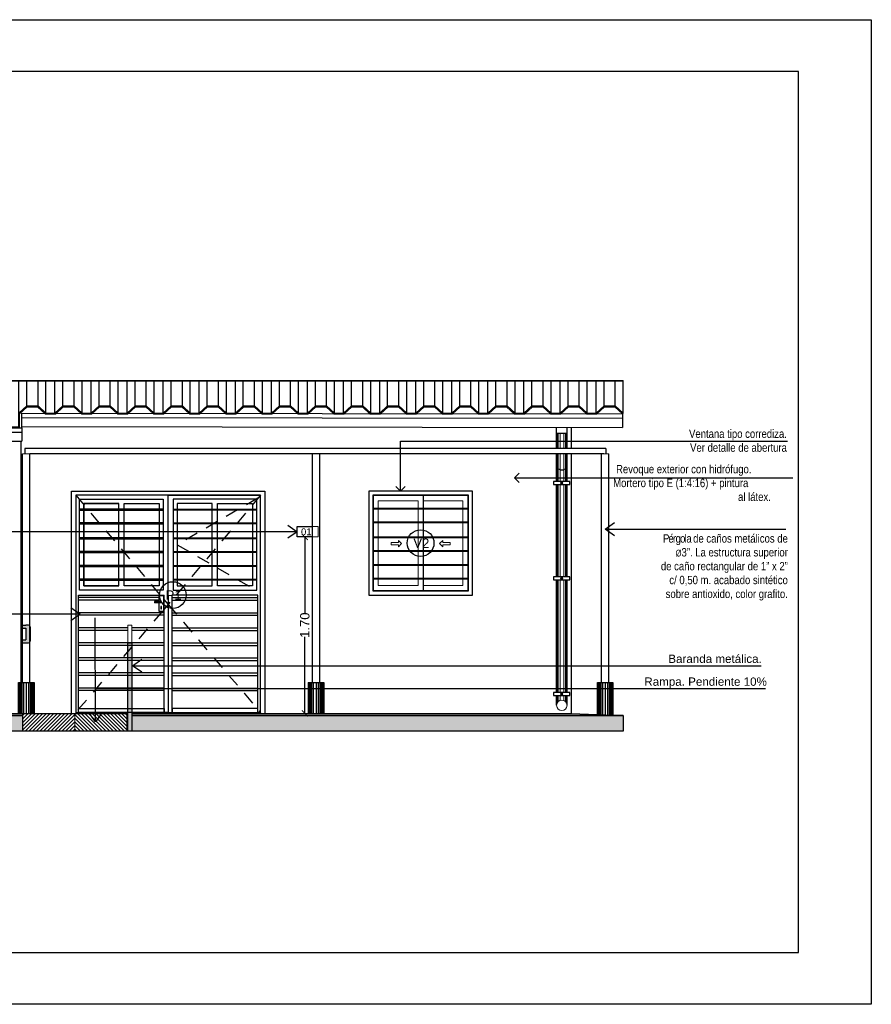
# Model space of a CAD drawing. Header units: millimetres. Extents: x 201 to 840, y 135 to 685.
# Tile 56 of 219: x 317.23 to 325.44, y 161.68 to 171.15. Entities that reach past the tile are written whole.
import ezdxf
from ezdxf.enums import TextEntityAlignment as Align

# ---------------------------------------------------------------- set-up
doc = ezdxf.new("R2010")
doc.units = ezdxf.units.MM
doc.linetypes.add('HIDDEN2', pattern=[0.1875, 0.125, -0.0625])
doc.layers.add('001', color=1, linetype='Continuous', lineweight=5)
doc.layers.add('LLAMADAS TEXTO', color=2, linetype='Continuous', lineweight=13)
for name, color, linetype in [('01', 1, 'Continuous'), ('02', 2, 'Continuous'), ('03', 3, 'Continuous'), ('04', 4, 'Continuous'), ('06', 5, 'Continuous'), ('10', 251, 'Continuous'), ('ABERTURAS', 2, 'Continuous'), ('HACHT TIERRA', 252, 'Continuous'), ('L1', 2, 'Continuous'), ('LAMINA', 6, 'Continuous'), ('LLAMADAS', 1, 'Continuous'), ('MAMPOST', 6, 'Continuous'), ('piso', 1, 'Continuous')]:
    doc.layers.add(name, color=color, linetype=linetype)
doc.styles.add('ARIAL', font='arial.ttf', dxfattribs={"height": 0.06})
doc.styles.get("Standard").update_dxf_attribs({"font": 'arial.ttf'})
doc.styles.add('STYLE1', font='ARIALUNI.TTF', dxfattribs={"height": 0.09})
doc.dimstyles.new('05', dxfattribs={"dimscale": 0, "dimtxt": 0.09, "dimasz": 0.05, "dimexe": 0, "dimexo": 0, "dimgap": 0, "dimtad": 0, "dimzin": 0, "dimdsep": 46, "dimtxsty": 'Standard', "dimblk": 'OPEN90', "dimcen": 0.25, "dimclrd": 1, "dimclre": 1, "dimclrt": 3, "dimadec": 0, "dimazin": 0, "dimtfac": 1, "dimtofl": 0, "dimtmove": 2, "dimatfit": 3, "dimldrblk": 'BOXFILLED', "dimfxl": 1, "dimtolj": 1, "dimtzin": 0, "dimarcsym": 0})
doc.dimstyles.new('D3', dxfattribs={"dimscale": 0, "dimtxt": 0.09, "dimasz": 0.06, "dimexe": 0, "dimexo": 0.15, "dimgap": 0, "dimtad": 0, "dimzin": 0, "dimdsep": 46, "dimtxsty": 'STYLE1', "dimblk": 'ARCHTICK', "dimcen": 1, "dimse1": 1, "dimse2": 1, "dimclrd": 1, "dimclre": 1, "dimclrt": 3, "dimadec": 0, "dimazin": 0, "dimtfac": 1, "dimtmove": 2, "dimatfit": 1, "dimldrblk": 'OPEN90', "dimfxl": 1, "dimtolj": 1, "dimtzin": 0, "dimarcsym": 0})

# ---------------------------------------------------------------- blocks, each defined once
blk = doc.blocks.new('_ARCHTICK')
at = {"color": 0, "linetype": 'ByBlock', "const_width": 0.15}
blk.add_lwpolyline([(-0.5, -0.5), (0.5, 0.5)], dxfattribs=at)
blk = doc.blocks.new('*D406')
at = {"color": 1, "lineweight": -2}
for p, q in [((319.9799, 166.1749), (319.9799, 165.4374)), ((319.9799, 164.4749), (319.9799, 165.2123))]:
    blk.add_line(p, q, dxfattribs=at)
at = {"layer": 'DEFPOINTS', "color": 0}
for p in [(319.9071, 166.1749), (319.9071, 164.4749), (319.9799, 164.4749)]:
    blk.add_point(p, dxfattribs=at)
at = {"color": 1, "lineweight": -2, "xscale": 0.06, "yscale": 0.06, "zscale": 0.06}
for p, rotation in [((319.9799, 166.1749), 90), ((319.9799, 164.4749), 270)]:
    blk.add_blockref('_ARCHTICK', p, dxfattribs=dict(at, rotation=rotation))
at = {"color": 3, "insert": (319.9799, 165.3249), "char_height": 0.09, "attachment_point": 5, "rotation": 90, "style": 'STYLE1'}
blk.add_mtext('\\A1;1.70', dxfattribs=at)
blk = doc.blocks.new('_OPEN90')
at = {"color": 0, "linetype": 'ByBlock'}
for p, q in [((0, 0), (-1, 0)), ((-0.5, 0.5), (0, 0)), ((0, 0), (-0.5, -0.5))]:
    blk.add_line(p, q, dxfattribs=at)
blk = doc.blocks.new('A$C073D02E7')
at = {"layer": '02'}
blk.add_arc((-0.0501, 0.0572), 0.0761, 229.03323, 311.23899, dxfattribs=at)
blk = doc.blocks.new('A$C649E087C')
at = {"layer": '03', "ltscale": 0.01}
for p, q in [((-0.15, 0), (-0.15, -0.3)), ((-0.15, 0), (0, 0)), ((0, 0), (0, -0.3))]:
    blk.add_line(p, q, dxfattribs=at)
at = {"layer": '10'}
for p, q in [((-0.1489, -0.3), (-0.1489, 0)), ((-0.1478, -0.3), (-0.1478, 0)), ((-0.1465, -0.3), (-0.1465, 0)), ((-0.1451, -0.3), (-0.1451, 0)), ((-0.1432, -0.3), (-0.1432, 0)), ((-0.1407, -0.3), (-0.1407, 0)), ((-0.1371, -0.3), (-0.1371, 0)), ((-0.1325, -0.3), (-0.1325, 0)), ((-0.1257, -0.3), (-0.1257, 0)), ((-0.115, -0.3), (-0.115, 0)), ((-0.0993, -0.3), (-0.0993, 0)), ((-0.075, 0), (-0.075, -0.3)), ((-0.0507, -0.3), (-0.0507, 0)), ((-0.035, -0.3), (-0.035, 0)), ((-0.0243, -0.3), (-0.0243, 0)), ((-0.0175, -0.3), (-0.0175, 0)), ((-0.0129, -0.3), (-0.0129, 0)), ((-0.0093, -0.3), (-0.0093, 0)), ((-0.0068, -0.3), (-0.0068, 0)), ((-0.0049, -0.3), (-0.0049, 0)), ((-0.0035, -0.3), (-0.0035, 0)), ((-0.0022, -0.3), (-0.0022, 0)), ((-0.0011, -0.3), (-0.0011, 0))]:
    blk.add_line(p, q, dxfattribs=at)
blk = doc.blocks.new('A$C4FCE6448')
at = {"layer": '01'}
for p, q in [((0.1551, 0), (9.6508, 0)), ((0.261, -0.4476), (0.261, 0)), ((0.3475, -0.4476), (0.3475, 0)), ((0.6084, -0.4476), (0.6084, 0)), ((0.6949, -0.4476), (0.6949, 0)), ((0.9559, -0.4476), (0.9559, 0)), ((1.0424, -0.4476), (1.0424, 0)), ((1.3034, -0.4476), (1.3034, 0)), ((1.3898, -0.4476), (1.3898, 0)), ((1.6508, -0.4476), (1.6508, 0)), ((1.7373, -0.4476), (1.7373, 0)), ((1.9983, -0.4476), (1.9983, 0)), ((0.1551, -0.005), (9.6508, -0.005)), ((0.1551, -0.5854), (0.1551, -0.005)), ((0.1844, -0.3774), (0.1844, -0.005)), ((0.4241, -0.3774), (0.4241, -0.005)), ((0.5318, -0.3774), (0.5318, -0.005)), ((0.7715, -0.3774), (0.7715, -0.005)), ((0.8793, -0.3774), (0.8793, -0.005)), ((1.119, -0.3774), (1.119, -0.005)), ((1.2268, -0.3774), (1.2268, -0.005)), ((1.4664, -0.3774), (1.4664, -0.005)), ((1.5742, -0.3774), (1.5742, -0.005)), ((1.8139, -0.3774), (1.8139, -0.005)), ((1.9217, -0.3774), (1.9217, -0.005)), ((2.0848, -0.4476), (2.0848, -0.005)), ((2.1614, -0.3774), (2.1614, -0.005)), ((2.2691, -0.3774), (2.2691, -0.005)), ((2.3457, -0.4476), (2.3457, -0.005)), ((2.4406, -0.4476), (2.4406, -0.005)), ((2.5172, -0.3774), (2.5172, -0.005)), ((2.625, -0.3774), (2.625, -0.005)), ((2.7016, -0.4476), (2.7016, -0.005)), ((2.7881, -0.4476), (2.7881, -0.005)), ((2.8647, -0.3774), (2.8647, -0.005)), ((2.9724, -0.3774), (2.9724, -0.005)), ((3.049, -0.4476), (3.049, -0.005)), ((3.1355, -0.4476), (3.1355, -0.005)), ((3.2121, -0.3774), (3.2121, -0.005)), ((3.3199, -0.3774), (3.3199, -0.005)), ((3.3965, -0.4476), (3.3965, -0.005)), ((3.483, -0.4476), (3.483, -0.005)), ((3.5596, -0.3774), (3.5596, -0.005)), ((3.6674, -0.3774), (3.6674, -0.005)), ((3.744, -0.4476), (3.744, -0.005)), ((3.8305, -0.4476), (3.8305, -0.005)), ((3.907, -0.2436), (3.907, -0.005)), ((4.0148, -0.2436), (4.0148, -0.005)), ((4.0914, -0.3137), (4.0914, -0.005)), ((4.1779, -0.3137), (4.1779, -0.005)), ((4.2545, -0.2436), (4.2545, -0.005)), ((4.3623, -0.2436), (4.3623, -0.005)), ((4.4389, -0.3137), (4.4389, -0.005)), ((4.5254, -0.3137), (4.5254, -0.005)), ((4.602, -0.2436), (4.602, -0.005)), ((4.7097, -0.2436), (4.7097, -0.005)), ((4.7863, -0.3137), (4.7863, -0.005)), ((4.8728, -0.3137), (4.8728, -0.005)), ((4.9494, -0.2436), (4.9494, -0.005)), ((5.0572, -0.2436), (5.0572, -0.005)), ((5.1338, -0.3137), (5.1338, -0.005)), ((5.2203, -0.3137), (5.2203, -0.005)), ((5.2969, -0.2436), (5.2969, -0.005)), ((5.4047, -0.2436), (5.4047, -0.005)), ((5.4813, -0.3137), (5.4813, -0.005)), ((5.5678, -0.3137), (5.5678, -0.005)), ((5.6443, -0.2436), (5.6443, -0.005)), ((5.7521, -0.2436), (5.7521, -0.005)), ((5.8287, -0.3137), (5.8287, -0.005)), ((5.9152, -0.3137), (5.9152, -0.005)), ((5.9918, -0.2436), (5.9918, -0.005)), ((6.0996, -0.2436), (6.0996, -0.005)), ((6.1762, -0.3137), (6.1762, -0.005)), ((6.2627, -0.3137), (6.2627, -0.005)), ((6.3393, -0.2436), (6.3393, -0.005)), ((6.447, -0.2436), (6.447, -0.005)), ((6.5236, -0.3137), (6.5236, -0.005)), ((6.6101, -0.3137), (6.6101, -0.005)), ((6.6867, -0.2436), (6.6867, -0.005)), ((6.7945, -0.2436), (6.7945, -0.005)), ((6.8711, -0.3137), (6.8711, -0.005)), ((6.9576, -0.3137), (6.9576, -0.005)), ((7.0342, -0.2436), (7.0342, -0.005)), ((7.142, -0.2436), (7.142, -0.005)), ((7.2186, -0.3137), (7.2186, -0.005)), ((7.3051, -0.3137), (7.3051, -0.005)), ((7.3816, -0.2436), (7.3816, -0.005)), ((7.4894, -0.2436), (7.4894, -0.005)), ((7.566, -0.3137), (7.566, -0.005)), ((7.6525, -0.3137), (7.6525, -0.005)), ((7.7291, -0.2436), (7.7291, -0.005)), ((7.8369, -0.2436), (7.8369, -0.005)), ((7.9135, -0.3137), (7.9135, -0.005)), ((8, -0.3137), (8, -0.005)), ((8.0766, -0.2436), (8.0766, -0.005)), ((8.1843, -0.2436), (8.1843, -0.005)), ((8.2609, -0.3137), (8.2609, -0.005)), ((8.3474, -0.3137), (8.3474, -0.005)), ((8.424, -0.2436), (8.424, -0.005)), ((8.5318, -0.2436), (8.5318, -0.005)), ((8.6084, -0.3137), (8.6084, -0.005)), ((8.6949, -0.3137), (8.6949, -0.005)), ((8.7715, -0.2436), (8.7715, -0.005)), ((8.8793, -0.2436), (8.8793, -0.005)), ((8.9559, -0.3137), (8.9559, -0.005)), ((9.0424, -0.3137), (9.0424, -0.005)), ((9.1189, -0.2436), (9.1189, -0.005)), ((9.2267, -0.2436), (9.2267, -0.005)), ((9.3033, -0.3137), (9.3033, -0.005)), ((9.3033, -0.3137), (9.3033, -0.005)), ((9.3898, -0.3137), (9.3898, -0.005)), ((9.4664, -0.2436), (9.4664, -0.005)), ((9.5742, -0.2436), (9.5742, -0.005)), ((9.6508, -0.3137), (9.6508, 0))]:
    blk.add_line(p, q, dxfattribs=at)
at = {"layer": '03', "ltscale": 0.01}
for p, q in [((3.8582, -0.3554), (9.644, -0.3628)), ((3.8583, -0.455), (3.8583, -0.3137)), ((3.8583, -0.3137), (9.644, -0.3211)), ((9.644, -0.3211), (9.644, -0.4533)), ((0.1551, -0.455), (3.8583, -0.455)), ((3.8581, -0.4441), (9.6439, -0.4515)), ((3.8583, -0.455), (3.8583, -0.4967)), ((0.1551, -0.4967), (3.8583, -0.4967)), ((3.8583, -0.4967), (3.8583, -0.5854)), ((0.1551, -0.5854), (3.8583, -0.5854))]:
    blk.add_line(p, q, dxfattribs=at)
at = {"layer": '06', "color": 2}
for p, q in [((3.8305, -0.4476), (3.8305, -0.2436)), ((3.8372, -0.3075), (3.907, -0.2436)), ((3.8372, -0.3211), (3.9109, -0.2536)), ((3.907, -0.2436), (4.0148, -0.2436)), ((3.9109, -0.2536), (4.0109, -0.2536)), ((4.0847, -0.3211), (4.0109, -0.2536)), ((4.0914, -0.3137), (4.0148, -0.2436)), ((4.1779, -0.3137), (4.2545, -0.2436)), ((4.1847, -0.3211), (4.2584, -0.2536)), ((4.2545, -0.2436), (4.3623, -0.2436)), ((4.2584, -0.2536), (4.3584, -0.2536)), ((4.4321, -0.3211), (4.3584, -0.2536)), ((4.4389, -0.3137), (4.3623, -0.2436)), ((4.5254, -0.3137), (4.602, -0.2436)), ((4.5321, -0.3211), (4.6059, -0.2536)), ((4.602, -0.2436), (4.7097, -0.2436)), ((4.6059, -0.2536), (4.7059, -0.2536)), ((4.7796, -0.3211), (4.7059, -0.2536)), ((4.7863, -0.3137), (4.7097, -0.2436)), ((4.8728, -0.3137), (4.9494, -0.2436)), ((4.8796, -0.3211), (4.9533, -0.2536)), ((4.9494, -0.2436), (5.0572, -0.2436)), ((4.9533, -0.2536), (5.0533, -0.2536)), ((5.127, -0.3211), (5.0533, -0.2536)), ((5.1338, -0.3137), (5.0572, -0.2436)), ((5.2203, -0.3137), (5.2969, -0.2436)), ((5.227, -0.3211), (5.3008, -0.2536)), ((5.2969, -0.2436), (5.4047, -0.2436)), ((5.3008, -0.2536), (5.4008, -0.2536)), ((5.4745, -0.3211), (5.4008, -0.2536)), ((5.4813, -0.3137), (5.4047, -0.2436)), ((5.5678, -0.3137), (5.6443, -0.2436)), ((5.5745, -0.3211), (5.6482, -0.2536)), ((5.6443, -0.2436), (5.7521, -0.2436)), ((5.6482, -0.2536), (5.7482, -0.2536)), ((5.822, -0.3211), (5.7482, -0.2536)), ((5.8287, -0.3137), (5.7521, -0.2436)), ((5.9152, -0.3137), (5.9918, -0.2436)), ((5.922, -0.3211), (5.9957, -0.2536)), ((5.9918, -0.2436), (6.0996, -0.2436)), ((5.9957, -0.2536), (6.0957, -0.2536)), ((6.1694, -0.3211), (6.0957, -0.2536)), ((6.1762, -0.3137), (6.0996, -0.2436)), ((6.2627, -0.3137), (6.3393, -0.2436)), ((6.2694, -0.3211), (6.3432, -0.2536)), ((6.3393, -0.2436), (6.447, -0.2436)), ((6.3432, -0.2536), (6.4432, -0.2536)), ((6.5169, -0.3211), (6.4432, -0.2536)), ((6.5236, -0.3137), (6.447, -0.2436)), ((6.6101, -0.3137), (6.6867, -0.2436)), ((6.6169, -0.3211), (6.6906, -0.2536)), ((6.6867, -0.2436), (6.7945, -0.2436)), ((6.6906, -0.2536), (6.7906, -0.2536)), ((6.8643, -0.3211), (6.7906, -0.2536)), ((6.8711, -0.3137), (6.7945, -0.2436)), ((6.9576, -0.3137), (7.0342, -0.2436)), ((6.9643, -0.3211), (7.0381, -0.2536)), ((7.0342, -0.2436), (7.142, -0.2436)), ((7.0381, -0.2536), (7.1381, -0.2536)), ((7.2118, -0.3211), (7.1381, -0.2536)), ((7.2186, -0.3137), (7.142, -0.2436)), ((7.3051, -0.3137), (7.3816, -0.2436)), ((7.3118, -0.3211), (7.3855, -0.2536)), ((7.3816, -0.2436), (7.4894, -0.2436)), ((7.3855, -0.2536), (7.4855, -0.2536)), ((7.5593, -0.3211), (7.4855, -0.2536)), ((7.566, -0.3137), (7.4894, -0.2436)), ((7.6525, -0.3137), (7.7291, -0.2436)), ((7.6593, -0.3211), (7.733, -0.2536)), ((7.7291, -0.2436), (7.8369, -0.2436)), ((7.733, -0.2536), (7.833, -0.2536)), ((7.9067, -0.3211), (7.833, -0.2536)), ((7.9135, -0.3137), (7.8369, -0.2436)), ((8, -0.3137), (8.0766, -0.2436)), ((8.0067, -0.3211), (8.0805, -0.2536)), ((8.0766, -0.2436), (8.1843, -0.2436)), ((8.0805, -0.2536), (8.1805, -0.2536)), ((8.2542, -0.3211), (8.1805, -0.2536)), ((8.2609, -0.3137), (8.1843, -0.2436)), ((8.3474, -0.3137), (8.424, -0.2436)), ((8.3542, -0.3211), (8.4279, -0.2536)), ((8.424, -0.2436), (8.5318, -0.2436)), ((8.4279, -0.2536), (8.5279, -0.2536)), ((8.6016, -0.3211), (8.5279, -0.2536)), ((8.6084, -0.3137), (8.5318, -0.2436)), ((8.6949, -0.3137), (8.7715, -0.2436)), ((8.7016, -0.3211), (8.7754, -0.2536)), ((8.7715, -0.2436), (8.8793, -0.2436)), ((8.7754, -0.2536), (8.8754, -0.2536)), ((8.9491, -0.3211), (8.8754, -0.2536)), ((8.9559, -0.3137), (8.8793, -0.2436)), ((9.0424, -0.3137), (9.1189, -0.2436)), ((9.0491, -0.3211), (9.1228, -0.2536)), ((9.1189, -0.2436), (9.2267, -0.2436)), ((9.1228, -0.2536), (9.2228, -0.2536)), ((9.2966, -0.3211), (9.2228, -0.2536)), ((9.3033, -0.3137), (9.2267, -0.2436)), ((9.3898, -0.3137), (9.4664, -0.2436)), ((9.3966, -0.3211), (9.4703, -0.2536)), ((9.4664, -0.2436), (9.5742, -0.2436)), ((9.4703, -0.2536), (9.5703, -0.2536)), ((9.644, -0.3211), (9.5703, -0.2536)), ((9.6508, -0.3137), (9.5742, -0.2436)), ((0.1551, -0.3774), (0.1844, -0.3774)), ((0.261, -0.4476), (0.1844, -0.3774)), ((0.3475, -0.4476), (0.4241, -0.3774)), ((0.4241, -0.3774), (0.5318, -0.3774)), ((0.6084, -0.4476), (0.5318, -0.3774)), ((0.6949, -0.4476), (0.7715, -0.3774)), ((0.7715, -0.3774), (0.8793, -0.3774)), ((0.9559, -0.4476), (0.8793, -0.3774)), ((1.0424, -0.4476), (1.119, -0.3774)), ((1.119, -0.3774), (1.2268, -0.3774)), ((1.3034, -0.4476), (1.2268, -0.3774)), ((1.3898, -0.4476), (1.4664, -0.3774)), ((1.4664, -0.3774), (1.5742, -0.3774)), ((1.6508, -0.4476), (1.5742, -0.3774)), ((1.7373, -0.4476), (1.8139, -0.3774)), ((1.8139, -0.3774), (1.9217, -0.3774)), ((1.9983, -0.4476), (1.9217, -0.3774)), ((2.0848, -0.4476), (2.1614, -0.3774)), ((2.1614, -0.3774), (2.2691, -0.3774)), ((2.3457, -0.4476), (2.2691, -0.3774)), ((2.4406, -0.4476), (2.5172, -0.3774)), ((2.5172, -0.3774), (2.625, -0.3774)), ((2.7016, -0.4476), (2.625, -0.3774)), ((2.7881, -0.4476), (2.8647, -0.3774)), ((2.8647, -0.3774), (2.9724, -0.3774)), ((3.049, -0.4476), (2.9724, -0.3774)), ((3.1355, -0.4476), (3.2121, -0.3774)), ((3.2121, -0.3774), (3.3199, -0.3774)), ((3.3965, -0.4476), (3.3199, -0.3774)), ((3.483, -0.4476), (3.5596, -0.3774)), ((3.5596, -0.3774), (3.6674, -0.3774)), ((3.744, -0.4476), (3.6674, -0.3774)), ((3.8372, -0.455), (3.8372, -0.3075)), ((4.0847, -0.3211), (4.1847, -0.3211)), ((4.0914, -0.3137), (4.1779, -0.3137)), ((4.4321, -0.3211), (4.5321, -0.3211)), ((4.4389, -0.3137), (4.5254, -0.3137)), ((4.7796, -0.3211), (4.8796, -0.3211)), ((4.7863, -0.3137), (4.8728, -0.3137)), ((5.127, -0.3211), (5.227, -0.3211)), ((5.1338, -0.3137), (5.2203, -0.3137)), ((5.4745, -0.3211), (5.5745, -0.3211)), ((5.4813, -0.3137), (5.5678, -0.3137)), ((5.822, -0.3211), (5.922, -0.3211)), ((5.8287, -0.3137), (5.9152, -0.3137)), ((6.1694, -0.3211), (6.2694, -0.3211)), ((6.1762, -0.3137), (6.2627, -0.3137)), ((6.5169, -0.3211), (6.6169, -0.3211)), ((6.5236, -0.3137), (6.6101, -0.3137)), ((6.8643, -0.3211), (6.9643, -0.3211)), ((6.8711, -0.3137), (6.9576, -0.3137)), ((7.2118, -0.3211), (7.3118, -0.3211)), ((7.2186, -0.3137), (7.3051, -0.3137)), ((7.5593, -0.3211), (7.6593, -0.3211)), ((7.566, -0.3137), (7.6525, -0.3137)), ((7.9067, -0.3211), (8.0067, -0.3211)), ((7.9135, -0.3137), (8, -0.3137)), ((8.2542, -0.3211), (8.3542, -0.3211)), ((8.2609, -0.3137), (8.3474, -0.3137)), ((8.6016, -0.3211), (8.7016, -0.3211)), ((8.6084, -0.3137), (8.6949, -0.3137)), ((8.9491, -0.3211), (9.0491, -0.3211)), ((8.9559, -0.3137), (9.0424, -0.3137)), ((9.2966, -0.3211), (9.3966, -0.3211)), ((9.3033, -0.3137), (9.3898, -0.3137)), ((9.644, -0.3211), (9.6508, -0.3137)), ((0.159, -0.3874), (0.1805, -0.3874)), ((0.2542, -0.455), (0.1805, -0.3874)), ((0.2542, -0.455), (0.3542, -0.455)), ((0.261, -0.4476), (0.3475, -0.4476)), ((0.3542, -0.455), (0.4279, -0.3874)), ((0.4279, -0.3874), (0.5279, -0.3874)), ((0.6017, -0.455), (0.5279, -0.3874)), ((0.6017, -0.455), (0.7017, -0.455)), ((0.6084, -0.4476), (0.6949, -0.4476)), ((0.7017, -0.455), (0.7754, -0.3874)), ((0.7754, -0.3874), (0.8754, -0.3874)), ((0.9491, -0.455), (0.8754, -0.3874)), ((0.9491, -0.455), (1.0491, -0.455)), ((0.9559, -0.4476), (1.0424, -0.4476)), ((1.0491, -0.455), (1.1229, -0.3874)), ((1.1229, -0.3874), (1.2229, -0.3874)), ((1.2966, -0.455), (1.2229, -0.3874)), ((1.2966, -0.455), (1.3966, -0.455)), ((1.3034, -0.4476), (1.3898, -0.4476)), ((1.3966, -0.455), (1.4703, -0.3874)), ((1.4703, -0.3874), (1.5703, -0.3874)), ((1.6441, -0.455), (1.5703, -0.3874)), ((1.6441, -0.455), (1.7441, -0.455)), ((1.6508, -0.4476), (1.7373, -0.4476)), ((1.7441, -0.455), (1.8178, -0.3874)), ((1.8178, -0.3874), (1.9178, -0.3874)), ((1.9915, -0.455), (1.9178, -0.3874)), ((1.9915, -0.455), (2.0915, -0.455)), ((1.9983, -0.4476), (2.0848, -0.4476)), ((2.0915, -0.455), (2.1652, -0.3874)), ((2.1652, -0.3874), (2.2652, -0.3874)), ((2.339, -0.455), (2.2652, -0.3874)), ((2.3474, -0.455), (2.4474, -0.455)), ((2.3541, -0.4476), (2.4406, -0.4476)), ((2.4474, -0.455), (2.5211, -0.3874)), ((2.5211, -0.3874), (2.6211, -0.3874)), ((2.6948, -0.455), (2.6211, -0.3874)), ((2.6948, -0.455), (2.7948, -0.455)), ((2.7016, -0.4476), (2.7881, -0.4476)), ((2.7948, -0.455), (2.8686, -0.3874)), ((2.8686, -0.3874), (2.9686, -0.3874)), ((3.0423, -0.455), (2.9686, -0.3874)), ((3.0423, -0.455), (3.1423, -0.455)), ((3.049, -0.4476), (3.1355, -0.4476)), ((3.1423, -0.455), (3.216, -0.3874)), ((3.216, -0.3874), (3.316, -0.3874)), ((3.3897, -0.455), (3.316, -0.3874)), ((3.3897, -0.455), (3.4897, -0.455)), ((3.3965, -0.4476), (3.483, -0.4476)), ((3.4897, -0.455), (3.5635, -0.3874)), ((3.5635, -0.3874), (3.6635, -0.3874)), ((3.7372, -0.455), (3.6635, -0.3874)), ((3.7372, -0.455), (3.8372, -0.455)), ((3.744, -0.4476), (3.8305, -0.4476))]:
    blk.add_line(p, q, dxfattribs=at)
at = {"layer": 'MAMPOST'}
blk.add_line((0.1551, -0.455), (3.8583, -0.455), dxfattribs=at)

msp = doc.modelspace()

# ---------------------------------------------------------------- hatches: boundary and pattern name
at = {"layer": '001'}
h = msp.add_hatch(color=256, dxfattribs=at)
h.paths.add_polyline_path([(318.3147, 165.1549), (318.2747, 165.1549), (318.2747, 164.3049), (318.3147, 164.3049)])
h.paths.add_polyline_path([(317.3333, 165.3098, 0.414214), (317.3183, 165.3248), (317.2933, 165.3249), (317.2933, 165.3248), (317.2433, 165.3248), (317.2433, 165.2948), (317.2933, 165.2948), (317.2933, 165.1849), (317.2433, 165.1849), (317.2433, 165.1549), (317.3183, 165.1549, 0.414214), (317.3333, 165.1699)])
at = {"layer": 'HACHT TIERRA', "ltscale": 0.01}
h = msp.add_hatch(color=256, dxfattribs=at)
h.dxf.hatch_style = 1
h.paths.add_polyline_path([(317.2647, 164.4549), (313.5441, 164.4549), (313.5434, 164.3049), (317.2647, 164.3049)])
h.paths.add_polyline_path([(323.046, 164.4549), (318.3147, 164.4549), (318.3147, 164.3049), (323.0461, 164.3049)])
at = {"layer": 'piso'}
h = msp.add_hatch(dxfattribs=at)
h.set_pattern_fill('LINE', color=256, scale=0.2, angle=45)
h.set_pattern_definition([(45, (3881.168245, 2587.516936), (-0.01767766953, 0.01767766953), [])])
h.paths.add_polyline_path([(317.2647, 164.4749), (317.7647, 164.4749), (317.7647, 164.3049), (317.2647, 164.3049)])
h = msp.add_hatch(dxfattribs=at)
h.set_pattern_fill('LINE', color=256, scale=0.2, angle=45)
h.set_pattern_definition([(135, (-3245.63892, 2587.516936), (0.01767766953, 0.01767766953), [])])
h.paths.add_polyline_path([(318.2647, 164.4749), (317.7647, 164.4749), (317.7647, 164.3049), (318.2647, 164.3049)])

# ---------------------------------------------------------------- linework, layer by layer
msp.add_lwpolyline([(310.1878, 171.1527), (325.4354, 171.1527), (325.4354, 161.676), (310.1878, 161.676)], close=True)
at = {"layer": '001', "ltscale": 0.05}
for p, q in [((322.4101, 167.0249), (322.4101, 167.1697)), ((322.42, 167.0249), (322.42, 167.1697)), ((322.4372, 167.0249), (322.4372, 167.1697)), ((322.4726, 167.0249), (322.4726, 167.1697)), ((322.4897, 167.0249), (322.4897, 167.1697)), ((322.4996, 167.0249), (322.4996, 167.1697)), ((322.4101, 166.708), (322.4101, 166.9749)), ((322.42, 166.708), (322.42, 166.9749)), ((322.4372, 166.708), (322.4372, 166.9749)), ((322.4726, 166.708), (322.4726, 166.9749)), ((322.4897, 166.708), (322.4897, 166.9749)), ((322.4996, 166.708), (322.4996, 166.9749)), ((322.4101, 165.7905), (322.4101, 166.6786)), ((322.42, 165.7905), (322.42, 166.6786)), ((322.4372, 165.7905), (322.4372, 166.6786)), ((322.4726, 165.7905), (322.4726, 166.6786)), ((322.4897, 165.7905), (322.4897, 166.6786)), ((322.4996, 165.7905), (322.4996, 166.6786)), ((322.4101, 164.677), (322.4101, 165.7611)), ((322.42, 164.677), (322.42, 165.7611)), ((322.4372, 164.677), (322.4372, 165.7611)), ((322.4726, 164.677), (322.4726, 165.7611)), ((322.4897, 164.677), (322.4897, 165.7611)), ((322.4996, 164.677), (322.4996, 165.7611)), ((322.4101, 164.5759), (322.4101, 164.6476)), ((322.42, 164.5894), (322.42, 164.6476)), ((322.4372, 164.6003), (322.4372, 164.6476)), ((322.4726, 164.6003), (322.4726, 164.6476)), ((322.4897, 164.5894), (322.4897, 164.6476)), ((322.4996, 164.5759), (322.4996, 164.6476))]:
    msp.add_line(p, q, dxfattribs=at)
at = {"layer": '001', "ltscale": 0.0036}
for p, q in [((317.2616, 166.9749), (317.3316, 166.9749)), ((322.8376, 166.9749), (322.9076, 166.9749))]:
    msp.add_line(p, q, dxfattribs=at)
at = {"layer": '001', "color": 1, "ltscale": 0.01}
for p, q in [((321.0697, 166.5222), (321.0697, 166.452)), ((321.0697, 165.7677), (321.0697, 165.7075))]:
    msp.add_line(p, q, dxfattribs=at)
at = {"layer": '001', "color": 1}
for p, q in [((320.6347, 166.452), (321.5547, 166.452)), ((320.6347, 166.442), (321.5547, 166.442)), ((320.6347, 166.3191), (321.5547, 166.3191)), ((320.6347, 166.3091), (321.5547, 166.3091)), ((320.6347, 166.1763), (321.5547, 166.1763)), ((320.6347, 166.1663), (321.5547, 166.1663)), ((320.6347, 166.0434), (321.5547, 166.0434)), ((320.6347, 166.0334), (321.5547, 166.0334)), ((320.6347, 165.9106), (321.5547, 165.9106)), ((320.6347, 165.9006), (321.5547, 165.9006)), ((320.6347, 165.7777), (321.5547, 165.7777)), ((320.6347, 165.7677), (321.5547, 165.7677))]:
    msp.add_line(p, q, dxfattribs=at)
at = {"layer": '001'}
for p, q in [((313.5433, 164.4549), (317.2647, 164.4549)), ((317.7647, 164.4749), (317.7647, 164.3049)), ((318.3147, 164.4549), (323.046, 164.4549))]:
    msp.add_line(p, q, dxfattribs=at)
for points in [[(318.6633, 165.6149), (318.6633, 166.5749), (317.7733, 166.5749)], [(318.6633, 165.6149), (318.6633, 166.5749), (319.5533, 166.5749)], [(318.6158, 166.442), (317.8108, 166.442)], [(317.8108, 166.432), (318.6158, 166.432)], [(318.1883, 166.4974), (317.8508, 166.4974), (317.8508, 165.7024), (318.1883, 165.7024)], [(318.1883, 165.7024), (317.8508, 165.7024), (317.8508, 166.4974), (318.1883, 166.4974)], [(318.2383, 166.4974), (318.5758, 166.4974), (318.5758, 165.7024), (318.2383, 165.7024)], [(318.2383, 165.7024), (318.2383, 166.4974)], [(318.7108, 166.442), (319.5158, 166.442)], [(319.5158, 166.432), (318.7108, 166.432)], [(319.1383, 165.7024), (319.1383, 166.4974)], [(318.6158, 166.3092), (317.8108, 166.3092)], [(317.8108, 166.2992), (318.6158, 166.2992)], [(318.7108, 166.3092), (319.5158, 166.3092)], [(319.5158, 166.2992), (318.7108, 166.2992)], [(318.6158, 166.1663), (317.8108, 166.1663)], [(317.8108, 166.1563), (318.6158, 166.1563)], [(318.7108, 166.1663), (319.5158, 166.1663)], [(319.5158, 166.1563), (318.7108, 166.1563)], [(318.6158, 166.0334), (317.8108, 166.0334)], [(318.7108, 166.0334), (319.5158, 166.0334)], [(317.8108, 166.0234), (318.6158, 166.0234)], [(319.5158, 166.0234), (318.7108, 166.0234)], [(318.6158, 165.9006), (317.8108, 165.9006)], [(317.8108, 165.8906), (318.6158, 165.8906)], [(318.7108, 165.9006), (319.5158, 165.9006)], [(319.5158, 165.8906), (318.7108, 165.8906)], [(318.6158, 165.7677), (317.8108, 165.7677)], [(317.8108, 165.7577), (318.6158, 165.7577)], [(318.7108, 165.7677), (319.5158, 165.7677)], [(319.5158, 165.7577), (318.7108, 165.7577)], [(318.3147, 165.1549), (318.3147, 165.3249), (318.2747, 165.3249), (318.2747, 165.1549)]]:
    msp.add_lwpolyline(points, dxfattribs=at)
at = {"layer": '001', "linetype": 'HIDDEN2'}
msp.add_lwpolyline([(319.5533, 166.5749), (318.6633, 165.5249), (319.5533, 164.4849)], dxfattribs=at)
at = {"layer": '001', "color": 1, "ltscale": 0.01}
for points in [[(321.0697, 166.5222), (320.6873, 166.5222), (320.6873, 166.452)], [(321.5021, 166.452), (321.5021, 166.5222), (321.1197, 166.5222)], [(320.6873, 166.442), (320.6873, 166.3191)], [(321.0697, 166.442), (321.0697, 166.3191)], [(321.5021, 166.3191), (321.5021, 166.442)], [(320.6873, 166.3091), (320.6873, 166.1763)], [(321.0697, 166.3091), (321.0697, 166.1763)], [(321.5021, 166.1763), (321.5021, 166.3091)], [(320.6873, 166.1663), (320.6873, 166.0434)], [(321.0697, 166.1663), (321.0697, 166.0434)], [(321.5021, 166.0434), (321.5021, 166.1663)], [(320.6873, 166.0334), (320.6873, 165.9106)], [(321.0697, 166.0334), (321.0697, 165.9106)], [(321.5021, 165.9106), (321.5021, 166.0334)], [(320.6873, 165.9006), (320.6873, 165.7777)], [(321.0697, 165.9006), (321.0697, 165.7777)], [(321.5021, 165.7777), (321.5021, 165.9006)], [(320.6873, 165.7677), (320.6873, 165.7075), (321.0697, 165.7075)], [(321.1197, 165.7075), (321.5021, 165.7075), (321.5021, 165.7677)], [(321.1197, 165.7075), (321.5021, 165.7075), (321.5021, 165.7677)]]:
    msp.add_lwpolyline(points, dxfattribs=at)
at = {"layer": '001'}
for points in [[(318.1883, 166.4974), (317.8508, 166.4974), (317.8508, 165.7024), (318.1883, 165.7024)], [(319.0883, 166.4974), (318.7508, 166.4974), (318.7508, 165.7024), (319.0883, 165.7024)], [(318.6258, 164.4849), (317.8008, 164.4849), (317.8008, 164.5224), (318.6258, 164.5224)], [(318.7008, 164.4849), (319.5258, 164.4849), (319.5258, 164.5224), (318.7008, 164.5224)]]:
    msp.add_lwpolyline(points, close=True, dxfattribs=at)
at = {"layer": '001', "linetype": 'HIDDEN2', "ltscale": 0.5}
msp.add_lwpolyline([(320.0526, 166.2749), (320.1071, 166.2749), (320.1071, 166.1749), (320.0526, 166.1749)], dxfattribs=at)
at = {"layer": '001', "ltscale": 0.01}
for points in [[(320.8096, 166.1215), (320.8804, 166.1215), (320.8804, 166.1398), (320.9112, 166.1101), (320.8804, 166.0805), (320.8804, 166.0987), (320.8096, 166.0987), (320.8096, 166.1215)], [(321.3797, 166.1215), (321.309, 166.1215), (321.309, 166.1398), (321.2781, 166.1101), (321.309, 166.0805), (321.309, 166.0987), (321.3797, 166.0987), (321.3797, 166.1215)]]:
    msp.add_lwpolyline(points, dxfattribs=at)
at = {"layer": '001'}
msp.add_circle((322.4549, 164.5536), 0.05, dxfattribs=at)
at = {"layer": '01'}
for p, q in [((322.4049, 167.1697), (322.4049, 167.2297)), ((322.4049, 167.0249), (322.4049, 167.1697)), ((322.5049, 167.1697), (322.5049, 167.2297)), ((322.5049, 167.0249), (322.5049, 167.1697)), ((322.4049, 166.708), (322.4049, 166.9749)), ((322.5049, 166.708), (322.5049, 166.9749)), ((322.4049, 165.7905), (322.4049, 166.6786)), ((322.5049, 165.7905), (322.5049, 166.6786)), ((322.4049, 164.677), (322.4049, 165.7611)), ((322.5049, 164.677), (322.5049, 165.7611)), ((322.4049, 164.5536), (322.4049, 164.6476)), ((322.5049, 164.5536), (322.5049, 164.6476))]:
    msp.add_line(p, q, dxfattribs=at)
at = {"layer": '01', "ltscale": 0.05}
for p, q in [((322.4511, 166.708), (322.4511, 166.6786)), ((322.455, 166.708), (322.455, 166.6786)), ((322.4511, 165.7905), (322.4511, 165.7611)), ((322.455, 165.7905), (322.455, 165.7611)), ((322.4511, 164.677), (322.4511, 164.6476)), ((322.455, 164.677), (322.455, 164.6476))]:
    msp.add_line(p, q, dxfattribs=at)
at = {"layer": '01', "color": 1, "ltscale": 0.01}
for p, q in [((321.1197, 166.5722), (321.1197, 166.452)), ((321.1197, 166.442), (321.1197, 166.3191)), ((321.1197, 166.3091), (321.1197, 166.1763)), ((321.1197, 166.1663), (321.1197, 166.0434)), ((321.1197, 166.0334), (321.1197, 165.9106)), ((321.1197, 165.9006), (321.1197, 165.7777)), ((321.1197, 165.7677), (321.1197, 165.6575)), ((318.5945, 165.5518), (318.5304, 165.5518)), ((318.5304, 165.5518), (318.5304, 165.5405)), ((318.5945, 165.5405), (318.5304, 165.5405))]:
    msp.add_line(p, q, dxfattribs=at)
at = {"layer": '01'}
msp.add_lwpolyline([(322.5049, 167.1697), (322.4049, 167.1697)], dxfattribs=at)
for points in [[(322.5316, 166.708), (322.3744, 166.708), (322.3744, 166.6786), (322.5316, 166.6786)], [(322.4428, 166.6908), (322.4493, 166.6908), (322.4493, 166.6959), (322.4428, 166.6959)], [(322.4493, 166.6869), (322.451, 166.6869), (322.451, 166.6997), (322.4493, 166.6997)], [(322.455, 166.6869), (322.4567, 166.6869), (322.4567, 166.6997), (322.455, 166.6997)], [(322.4567, 166.6908), (322.4632, 166.6908), (322.4632, 166.6959), (322.4567, 166.6959)], [(322.5316, 165.7905), (322.3744, 165.7905), (322.3744, 165.7611), (322.5316, 165.7611)], [(322.4428, 165.7733), (322.4493, 165.7733), (322.4493, 165.7783), (322.4428, 165.7783)], [(322.4493, 165.7694), (322.451, 165.7694), (322.451, 165.7822), (322.4493, 165.7822)], [(322.455, 165.7694), (322.4567, 165.7694), (322.4567, 165.7822), (322.455, 165.7822)], [(322.4567, 165.7733), (322.4632, 165.7733), (322.4632, 165.7783), (322.4567, 165.7783)], [(322.5316, 164.677), (322.3744, 164.677), (322.3744, 164.6476), (322.5316, 164.6476)], [(322.4428, 164.6598), (322.4493, 164.6598), (322.4493, 164.6648), (322.4428, 164.6648)], [(322.4493, 164.6559), (322.451, 164.6559), (322.451, 164.6687), (322.4493, 164.6687)], [(322.455, 164.6559), (322.4567, 164.6559), (322.4567, 164.6687), (322.455, 164.6687)], [(322.4567, 164.6598), (322.4632, 164.6598), (322.4632, 164.6648), (322.4567, 164.6648)], [(318.6258, 164.4849), (317.8008, 164.4849), (317.8008, 164.5224), (318.6258, 164.5224)], [(318.7008, 164.4849), (319.5258, 164.4849), (319.5258, 164.5224), (318.7008, 164.5224)]]:
    msp.add_lwpolyline(points, close=True, dxfattribs=at)
at = {"layer": '01', "color": 1}
for points in [[(318.6633, 165.6149), (318.6633, 166.5749), (317.7733, 166.5749)], [(318.6633, 165.6149), (318.6633, 166.5749), (319.5533, 166.5749)], [(318.6158, 166.442), (317.8108, 166.442)], [(317.8108, 166.432), (318.6158, 166.432)], [(318.1883, 166.4974), (317.8508, 166.4974), (317.8508, 165.7024), (318.1883, 165.7024)], [(318.1883, 165.7024), (317.8508, 165.7024), (317.8508, 166.4974), (318.1883, 166.4974)], [(318.2383, 166.4974), (318.5758, 166.4974), (318.5758, 165.7024), (318.2383, 165.7024)], [(318.2383, 165.7024), (318.2383, 166.4974)], [(318.7108, 166.442), (319.5158, 166.442)], [(319.5158, 166.432), (318.7108, 166.432)], [(319.1383, 165.7024), (319.1383, 166.4974)], [(319.1383, 166.4974), (319.4759, 166.4974), (319.4759, 165.7024), (319.1383, 165.7024)], [(318.6158, 166.3092), (317.8108, 166.3092)], [(317.8108, 166.2992), (318.6158, 166.2992)], [(318.7108, 166.3092), (319.5158, 166.3092)], [(319.5158, 166.2992), (318.7108, 166.2992)], [(318.6158, 166.1663), (317.8108, 166.1663)], [(317.8108, 166.1563), (318.6158, 166.1563)], [(318.7108, 166.1663), (319.5158, 166.1663)], [(319.5158, 166.1563), (318.7108, 166.1563)], [(318.6158, 166.0334), (317.8108, 166.0334)], [(318.7108, 166.0334), (319.5158, 166.0334)], [(317.8108, 166.0234), (318.6158, 166.0234)], [(319.5158, 166.0234), (318.7108, 166.0234)], [(318.6158, 165.9006), (317.8108, 165.9006)], [(317.8108, 165.8906), (318.6158, 165.8906)], [(318.7108, 165.9006), (319.5158, 165.9006)], [(319.5158, 165.8906), (318.7108, 165.8906)], [(318.6158, 165.7677), (317.8108, 165.7677)], [(317.8108, 165.7577), (318.6158, 165.7577)], [(318.7108, 165.7677), (319.5158, 165.7677)], [(319.5158, 165.7577), (318.7108, 165.7577)], [(317.7733, 164.4849), (317.8008, 164.4849), (317.8008, 165.6149)], [(317.8008, 165.6149), (318.6258, 165.6149)], [(318.6633, 165.6149), (318.6633, 165.6149), (318.6633, 164.4849), (318.6258, 164.4849), (318.6258, 165.6149)], [(318.6633, 165.6149), (318.6633, 165.6149), (318.6633, 164.4849), (318.7008, 164.4849), (318.7008, 165.6149)], [(319.5258, 165.6149), (318.7008, 165.6149)], [(319.5533, 164.4849), (319.5258, 164.4849), (319.5258, 165.6149)]]:
    msp.add_lwpolyline(points, dxfattribs=at)
at = {"layer": '01', "color": 1, "linetype": 'HIDDEN2'}
for points in [[(317.7733, 166.5749), (318.5923, 165.6086)], [(319.5533, 166.5749), (318.6633, 165.5249), (319.5533, 164.4849)], [(319.5258, 166.5474), (318.7508, 166.0999), (319.5258, 165.6524)], [(318.6223, 165.5733), (318.6633, 165.5249), (318.6223, 165.4769)], [(318.6075, 165.4596), (317.7733, 164.4849)]]:
    msp.add_lwpolyline(points, dxfattribs=at)
at = {"layer": '01', "color": 1}
for points in [[(317.8108, 166.5374), (318.6158, 166.5374), (318.6158, 165.6624), (317.8108, 165.6624)], [(318.7108, 165.6624), (319.5158, 165.6624), (319.5158, 166.5374), (318.7108, 166.5374)], [(318.1883, 166.4974), (317.8508, 166.4974), (317.8508, 165.7024), (318.1883, 165.7024)], [(319.0883, 166.4974), (318.7508, 166.4974), (318.7508, 165.7024), (319.0883, 165.7024)]]:
    msp.add_lwpolyline(points, close=True, dxfattribs=at)
at = {"layer": '01', "color": 1, "ltscale": 0.01}
for points in [[(318.5727, 165.4596), (318.6223, 165.4596), (318.6223, 165.6086), (318.5727, 165.6086)], [(318.6003, 165.504), (318.5927, 165.504), (318.5927, 165.4826), (318.6003, 165.4826)]]:
    msp.add_lwpolyline(points, close=True, dxfattribs=at)
for start, end in [(0, 90), (270, 0)]:
    msp.add_arc((318.5945, 165.5461), 0.00564, start, end, dxfattribs=at)
at = {"layer": '02', "ltscale": 0.01}
for p, q in [((322.546, 167.095), (322.546, 167.0249)), ((322.546, 166.9749), (322.546, 164.5049))]:
    msp.add_line(p, q, dxfattribs=at)
at = {"layer": '02', "ltscale": 0.0036}
for p, q in [((322.8775, 167.0249), (317.2841, 167.0249)), ((322.8601, 166.9749), (317.3316, 166.9749))]:
    msp.add_line(p, q, dxfattribs=at)
at = {"layer": '02'}
for p, q in [((317.2841, 167.0249), (317.2841, 166.9749)), ((322.8775, 167.0249), (322.8775, 166.9749))]:
    msp.add_line(p, q, dxfattribs=at)
for points in [[(322.546, 167.2296), (322.546, 167.0249)], [(322.546, 166.9749), (322.546, 164.4749)], [(319.9071, 166.1749), (319.9071, 166.2749), (320.0526, 166.2749)], [(320.0526, 166.1749), (319.9071, 166.1749)]]:
    msp.add_lwpolyline(points, dxfattribs=at)
at = {"layer": '03', "ltscale": 0.01}
for p, q in [((317.2433, 167.095), (317.2433, 164.4749)), ((322.7975, 164.7749), (322.7975, 164.4648)), ((322.7975, 164.7749), (322.9475, 164.7749)), ((322.9475, 164.7749), (322.9475, 164.4588))]:
    msp.add_line(p, q, dxfattribs=at)
at = {"layer": '03', "ltscale": 0.0036}
for p, q in [((317.2616, 164.7749), (317.2616, 166.9749)), ((317.3316, 164.7749), (317.3316, 166.9749)), ((320.0526, 164.7749), (320.0526, 166.9749)), ((320.1226, 164.7749), (320.1226, 166.9749)), ((322.8376, 164.7749), (322.8376, 166.9749)), ((322.9075, 164.7749), (322.9075, 166.9749))]:
    msp.add_line(p, q, dxfattribs=at)
at = {"layer": '03'}
for p, q in [((317.2433, 165.3248), (317.2933, 165.3248)), ((317.2433, 165.3248), (317.2433, 165.1549)), ((317.2433, 165.2948), (317.2933, 165.2948)), ((317.3183, 165.3248), (317.2933, 165.3249)), ((317.2433, 165.1849), (317.2933, 165.1849)), ((317.2433, 165.1549), (317.3183, 165.1549))]:
    msp.add_line(p, q, dxfattribs=at)
for points in [[(317.2933, 165.3249), (317.2933, 165.3248)], [(317.2933, 165.2948), (317.2933, 165.1849)], [(317.3333, 165.3098), (317.3333, 165.1699)], [(317.2616, 164.7749), (317.3316, 164.7749)], [(313.5433, 164.4549), (314.0433, 164.4749), (317.6497, 164.4749)], [(317.2647, 164.4549), (313.5433, 164.4549)], [(317.2647, 164.3049), (317.2647, 164.4749), (318.2647, 164.4749), (318.2647, 164.3049)], [(318.2647, 164.4749), (318.2747, 164.4749)], [(318.3147, 164.4749), (322.546, 164.4749), (323.046, 164.4549), (318.3147, 164.4549)]]:
    msp.add_lwpolyline(points, dxfattribs=at)
msp.add_lwpolyline([(318.2747, 165.1549), (318.3147, 165.1549), (318.3147, 164.3049), (318.2747, 164.3049)], close=True, dxfattribs=at)
for centre, start, end in [((317.3183, 165.3098), 0, 90), ((317.3183, 165.1699), 270, 360)]:
    msp.add_arc(centre, 0.015, start, end, dxfattribs=at)
at = {"layer": '04'}
for points in [[(317.2433, 167.095), (317.2433, 164.7749)], [(318.3147, 164.4549), (323.046, 164.4549), (323.0461, 164.3049), (313.5434, 164.3049), (313.5441, 164.4549), (317.2647, 164.4549)]]:
    msp.add_lwpolyline(points, dxfattribs=at)
at = {"layer": '10'}
for p, q in [((322.7986, 164.4648), (322.7986, 164.7749)), ((322.7998, 164.4647), (322.7998, 164.7749)), ((322.801, 164.4647), (322.801, 164.7749)), ((322.8024, 164.4646), (322.8024, 164.7749)), ((322.8043, 164.4645), (322.8043, 164.7749)), ((322.8068, 164.4644), (322.8068, 164.7749)), ((322.8104, 164.4643), (322.8104, 164.7749)), ((322.8151, 164.4641), (322.8151, 164.7749)), ((322.8218, 164.4638), (322.8218, 164.7749)), ((322.8325, 164.4634), (322.8325, 164.7749)), ((322.8482, 164.4628), (322.8482, 164.7749)), ((322.8725, 164.7749), (322.8725, 164.4618)), ((322.8969, 164.4608), (322.8969, 164.7749)), ((322.9125, 164.4602), (322.9125, 164.7749)), ((322.9233, 164.4598), (322.9233, 164.7749)), ((322.93, 164.4595), (322.93, 164.7749)), ((322.9346, 164.4593), (322.9346, 164.7749)), ((322.9382, 164.4592), (322.9382, 164.7749)), ((322.9408, 164.4591), (322.9408, 164.7749)), ((322.9427, 164.459), (322.9427, 164.7749)), ((322.944, 164.4589), (322.944, 164.7749)), ((322.9453, 164.4589), (322.9453, 164.7749)), ((322.9464, 164.4588), (322.9464, 164.7749))]:
    msp.add_line(p, q, dxfattribs=at)
at = {"layer": 'ABERTURAS', "color": 2}
for points in [[(317.7333, 164.4749), (317.7333, 166.6149), (319.5933, 166.6149), (319.5933, 164.4749)], [(319.5533, 164.4749), (319.5533, 166.5749), (317.7733, 166.5749), (317.7733, 164.4749)]]:
    msp.add_lwpolyline(points, dxfattribs=at)
at = {"layer": 'ABERTURAS', "ltscale": 0.01}
for points in [[(320.5947, 165.6149), (321.5947, 165.6149), (321.5947, 166.6149), (320.5947, 166.6149)], [(320.6347, 165.6549), (321.5547, 165.6549), (321.5547, 166.5749), (320.6347, 166.5749)]]:
    msp.add_lwpolyline(points, close=True, dxfattribs=at)
at = {"layer": 'ABERTURAS'}
msp.add_lwpolyline([(317.8108, 166.5374), (318.6158, 166.5374), (318.6158, 165.6624), (317.8108, 165.6624)], close=True, dxfattribs=at)
at = {"layer": 'ABERTURAS', "color": 1, "ltscale": 0.01}
for points in [[(321.5521, 166.452), (321.5521, 166.5722), (320.6373, 166.5722), (320.6373, 166.452)], [(320.6373, 166.442), (320.6373, 166.3191)], [(321.5521, 166.3191), (321.5521, 166.442)], [(320.6373, 166.3091), (320.6373, 166.1763)], [(321.5521, 166.1763), (321.5521, 166.3091)], [(320.6373, 166.1663), (320.6373, 166.0434)], [(321.5521, 166.0434), (321.5521, 166.1663)], [(320.6373, 166.0334), (320.6373, 165.9106)], [(321.5521, 165.9106), (321.5521, 166.0334)], [(320.6373, 165.9006), (320.6373, 165.7777)], [(321.5521, 165.7777), (321.5521, 165.9006)], [(320.6373, 165.7677), (320.6373, 165.6575), (321.5521, 165.6575), (321.5521, 165.7677)]]:
    msp.add_lwpolyline(points, dxfattribs=at)
at = {"layer": 'ABERTURAS'}
for points in [[(317.7733, 164.4849), (317.8008, 164.4849), (317.8008, 165.6149)], [(317.8008, 165.6149), (318.6258, 165.6149)], [(318.6633, 165.6149), (318.6633, 165.6149), (318.6633, 164.4849), (318.6258, 164.4849), (318.6258, 165.6149)], [(318.6633, 165.6149), (318.6633, 165.6149), (318.6633, 164.4849), (318.7008, 164.4849), (318.7008, 165.6149)]]:
    msp.add_lwpolyline(points, dxfattribs=at)
at = {"layer": 'ABERTURAS', "color": 1}
for points in [[(317.8043, 165.5899), (317.8008, 165.5899)], [(318.5727, 165.5899), (317.8008, 165.5899)], [(317.8043, 165.5649), (317.8008, 165.5649)], [(318.5727, 165.5649), (317.8008, 165.5649)], [(318.6233, 165.5899), (318.6223, 165.5899)], [(318.6223, 165.5899), (318.6258, 165.5899)], [(318.6233, 165.5649), (318.6223, 165.5649)], [(318.6223, 165.5649), (318.6258, 165.5649)], [(318.7033, 165.5899), (319.5258, 165.5899)], [(318.7033, 165.5649), (319.5258, 165.5649)], [(318.6233, 165.4449), (317.8008, 165.4449)], [(318.6233, 165.4449), (317.8008, 165.4449)], [(318.6233, 165.4199), (317.8008, 165.4199)], [(318.6233, 165.4199), (317.8008, 165.4199)], [(318.7033, 165.4449), (319.5258, 165.4449)], [(318.7033, 165.4199), (319.5258, 165.4199)], [(318.2747, 165.2999), (317.8008, 165.2999)], [(318.2747, 165.2749), (317.8008, 165.2749)], [(318.6233, 165.2999), (318.3147, 165.2999)], [(318.6233, 165.2749), (318.3147, 165.2749)], [(318.7033, 165.2999), (319.5258, 165.2999)], [(318.7033, 165.2749), (319.5258, 165.2749)], [(318.6233, 165.1549), (317.8008, 165.1549)], [(318.6233, 165.1549), (317.8008, 165.1549)], [(318.6233, 165.1299), (317.8008, 165.1299)], [(318.6233, 165.1299), (317.8008, 165.1299)], [(318.7033, 165.1549), (319.5258, 165.1549)], [(318.7033, 165.1549), (319.5258, 165.1549)], [(318.7033, 165.1299), (319.5258, 165.1299)], [(318.7033, 165.1299), (319.5258, 165.1299)], [(318.6233, 165.0099), (317.8008, 165.0099)], [(318.6233, 165.0099), (317.8008, 165.0099)], [(318.7033, 165.0099), (319.5258, 165.0099)], [(318.7033, 165.0099), (319.5258, 165.0099)], [(318.6233, 164.9849), (317.8008, 164.9849)], [(318.6233, 164.9849), (317.8008, 164.9849)], [(318.7033, 164.9849), (319.5258, 164.9849)], [(318.7033, 164.9849), (319.5258, 164.9849)], [(318.6233, 164.8649), (317.8008, 164.8649)], [(318.6233, 164.8649), (317.8008, 164.8649)], [(318.6233, 164.8399), (317.8008, 164.8399)], [(318.6233, 164.8399), (317.8008, 164.8399)], [(318.7033, 164.8649), (319.5258, 164.8649)], [(318.7033, 164.8649), (319.5258, 164.8649)], [(318.7033, 164.8399), (319.5258, 164.8399)], [(318.7033, 164.8399), (319.5258, 164.8399)], [(318.6233, 164.7199), (317.8008, 164.7199)], [(318.6233, 164.7199), (317.8008, 164.7199)], [(318.7033, 164.7199), (319.5258, 164.7199)], [(318.7033, 164.7199), (319.5258, 164.7199)], [(318.6233, 164.6949), (317.8008, 164.6949)], [(318.6233, 164.6949), (317.8008, 164.6949)], [(318.7033, 164.6949), (319.5258, 164.6949)], [(318.7033, 164.6949), (319.5258, 164.6949)]]:
    msp.add_lwpolyline(points, dxfattribs=at)
at = {"layer": 'L1'}
for centre in [(321.0947, 166.1149), (318.7083, 165.6149)]:
    msp.add_circle(centre, 0.1286, dxfattribs=at)
at = {"layer": 'LAMINA'}
msp.add_lwpolyline([(310.6878, 162.176), (324.7354, 162.176), (324.7354, 170.6527), (310.6878, 170.6527)], close=True, dxfattribs=at)
at = {"layer": 'LLAMADAS'}
for points in [[(320.9023, 166.7049), (320.9023, 167.0951), (324.6268, 167.0951)], [(322.089, 166.7441), (324.6788, 166.7441)]]:
    msp.add_lwpolyline(points, dxfattribs=at)

# ---------------------------------------------------------------- block references
at = {"layer": '001'}
for p in [(317.3716, 164.7749), (320.1625, 164.7749)]:
    msp.add_blockref('A$C649E087C', p, dxfattribs=at)
at = {"layer": '01'}
msp.add_blockref('A$C073D02E7', (322.5049, 166.8394), dxfattribs=at)
at = {"layer": 'LLAMADAS', "xscale": 0.09, "yscale": 0.09, "zscale": 0.09}
for p, rotation in [((321.999, 166.7441), 179.9997558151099), ((320.9023, 166.6149), 269.99975581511)]:
    msp.add_blockref('_OPEN90', p, dxfattribs=dict(at, rotation=rotation))
at = {"layer": 'MAMPOST'}
msp.add_blockref('A$C4FCE6448', (313.3953, 167.6804), dxfattribs=at)

# ---------------------------------------------------------------- texts
at = {"layer": '02', "style": 'ARIAL'}
msp.add_text('01', height=0.06526, dxfattribs=at).set_placement((319.9429, 166.1913))
at = {"layer": 'L1', "color": 4, "style": 'ARIAL'}
for tag, p in [('V2', (321.1018, 166.1149)), ('P1', (318.7155, 165.6149))]:
    msp.add_attdef(tag, text='p1', height=0.09, dxfattribs=at).set_placement(p, align=Align.MIDDLE)
at = {"layer": 'LLAMADAS TEXTO', "color": 2, "ltscale": 0.01, "char_height": 0.08, "style": 'ARIAL'}
for s, insert, width, attachment_point in [('{\\fTechnic|b0|i0|c2|p2;Ventana tipo corrediza.\\PVer detalle de abertura}', (324.6224, 167.2075), 4.326649, 3), ('\\pi2.64;{\\fTechnic|b0|i0|c2|p2; Revoque exterior con hidrófugo. \\P\\pi2.6378;Mortero tipo E (1:4:16) + pintura\\P\\pi3.8405;al látex.}', (320.3115, 166.8672), 4.48337, 1), ('{\\fTechnic|b0|i0|c2|p2;\\T0.8;  Pérgola \\T1;de caños metálicos de  \\P\\H0.8x;   Ø\\H1.25x;3”. La estructura superior \\Pde caño rectangular de 1” x 2”\\P  c/ 0,50 m. acabado sintético \\Psobre antioxido, color grafito.}', (324.6314, 166.1999), 4.326649, 3), ('\\pi3.4438;Baranda metálica.', (320.0361, 165.0416), 4.447346, 1), ('\\pi3.1618;Rampa. Pendiente 10%', (320.0874, 164.8218), 4.326649, 1)]:
    msp.add_mtext(s, dxfattribs=dict(at, insert=insert, width=width, attachment_point=attachment_point))

# ---------------------------------------------------------------- dimensions: what is measured, and where the dimension line sits
dim = msp.add_linear_dim(base=(319.9799, 164.4749), p1=(319.9071, 166.1749), p2=(319.9071, 164.4749), angle=90, dimstyle='D3', override={"dimscale": 1})
dim.commit()
dim.dimension.update_dxf_attribs({"geometry": '*D406', "text_midpoint": (319.9799, 165.3249)})

# ---------------------------------------------------------------- leaders
at = {"layer": 'LLAMADAS'}
for points in [[(319.9054, 166.2249), (312.0334, 166.2249)], [(322.873, 166.2501), (324.6121, 166.2501)], [(317.8165, 165.4304), (313.6957, 165.4304)], [(317.9628, 164.3959), (317.9621, 164.7151), (324.4178, 164.7151)], [(318.3184, 164.935), (324.3751, 164.935)]]:
    msp.add_leader(points, dimstyle='05', override={"dimscale": 1, "dimasz": 0.09, "dimldrblk": 'OPEN90'}, dxfattribs=at)

doc.saveas('drawing.dxf')
